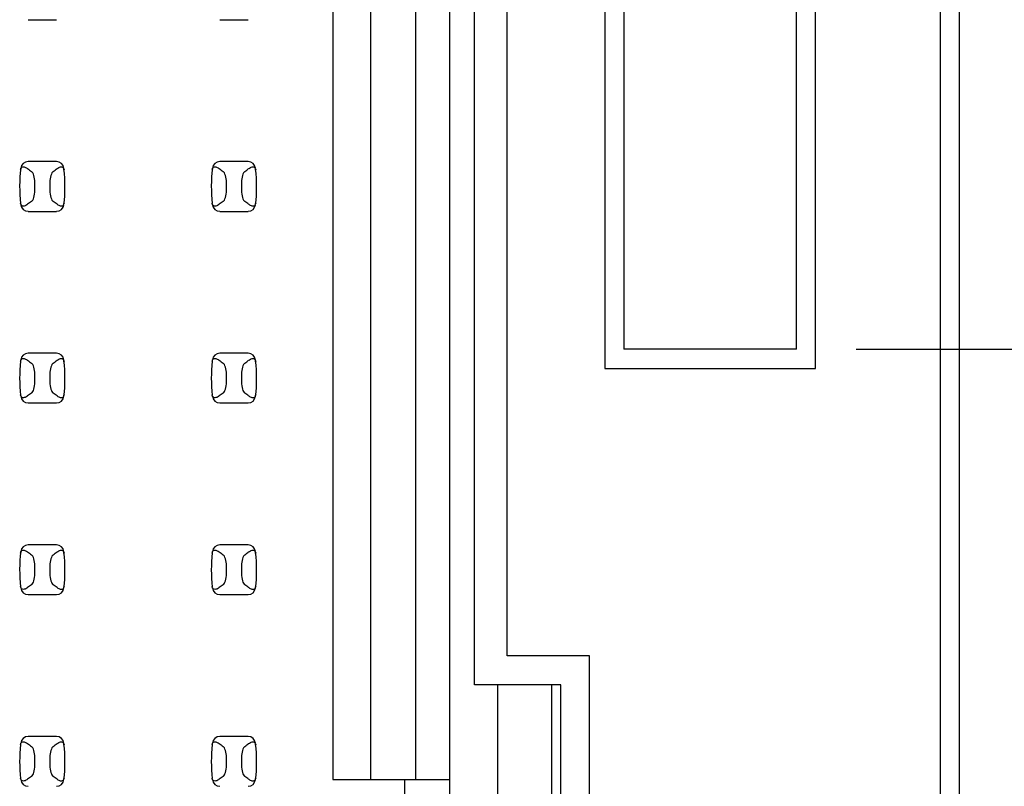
# Model space of a CAD drawing. Header units: inches. Extents: x 0 to 34, y 0 to 22.
# Tile 15 of 36: x 7.5 to 8.5, y 14 to 14.8. Entities that reach past the tile are written whole.
import ezdxf

# ---------------------------------------------------------------- set-up
doc = ezdxf.new("R2010")
doc.units = ezdxf.units.IN
doc.header["$LTSCALE"] = 1.87
doc.header["$MEASUREMENT"] = 0
doc.layers.get('0').update_dxf_attribs({"linetype": 'CONTINUOUS'})
doc.layers.add('DIMENSIONS', color=7, linetype='CONTINUOUS')
doc.styles.get("Standard").update_dxf_attribs({"font": 'txt', "width": 0.8})
doc.dimstyles.new('DIMSTYLE_1', dxfattribs={"dimtxt": 0.125, "dimasz": 0.18, "dimexe": 0.125, "dimexo": 0.0625, "dimgap": 0.03125, "dimtad": 0, "dimtih": 1, "dimtoh": 1, "dimlfac": 0.5, "dimzin": 4, "dimdsep": 46, "dimtxsty": 'STANDARD', "dimblk": '_FILLED', "dimblk1": '_FILLED', "dimblk2": '_FILLED', "dimcen": 0.09, "dimadec": 0, "dimazin": 0, "dimtp": 0.001, "dimtm": 0.001, "dimtfac": 1, "dimtofl": 0, "dimtmove": 0, "dimatfit": 3, "dimldrblk": '_FILLED', "dimfxl": 1, "dimtolj": 1, "dimtzin": 4, "dimarcsym": 0})

# ---------------------------------------------------------------- blocks, each defined once
blk = doc.blocks.new('*D8')
at = {"layer": 'DIMENSIONS', "color": 2, "linetype": 'CONTINUOUS'}
blk.add_line((8.2739, 16.7299), (9.1907, 16.7299), dxfattribs=at)
at = {"layer": 'DIMENSIONS', "color": 2, "linetype": 'CONTINUOUS', "insert": (9.2532, 16.7924), "char_height": 0.125, "width": 1.225, "attachment_point": 1, "line_spacing_factor": 0.9}
blk.add_mtext('4.82{\\Ftxt.shx;\\W1.000000;\\H0.125000; }[122.4]', dxfattribs=at)
blk = doc.blocks.new('_FILLED')
at = {"color": 0, "linetype": 'BYBLOCK'}
blk.add_solid([(0, 0), (-1, 0.1736), (-1, -0.1736)], dxfattribs=at)
blk = doc.blocks.new('*D9')
at = {"layer": 'DIMENSIONS', "color": 2, "linetype": 'CONTINUOUS'}
blk.add_line((8.3799, 15.4219), (9.2054, 15.4219), dxfattribs=at)
at = {"layer": 'DIMENSIONS', "color": 2, "linetype": 'CONTINUOUS', "insert": (9.2679, 15.4844), "char_height": 0.125, "width": 1.225, "attachment_point": 1, "line_spacing_factor": 0.9}
blk.add_mtext('4.17{\\Ftxt.shx;\\W1.000000;\\H0.125000; }[105.8]', dxfattribs=at)
blk = doc.blocks.new('*D10')
at = {"layer": 'DIMENSIONS', "color": 2, "linetype": 'CONTINUOUS'}
blk.add_line((8.3799, 14.4399), (9.2054, 14.4399), dxfattribs=at)
at = {"layer": 'DIMENSIONS', "color": 2, "linetype": 'CONTINUOUS', "insert": (9.2679, 14.5024), "char_height": 0.125, "width": 1.125, "attachment_point": 1, "line_spacing_factor": 0.9}
blk.add_mtext('3.68{\\Ftxt.shx;\\W1.000000;\\H0.125000; }[93.3]', dxfattribs=at)

msp = doc.modelspace()

# ---------------------------------------------------------------- linework, layer by layer
at = {"color": 7, "linetype": 'CONTINUOUS'}
for p, q in [((8.4874, 16.9739), (8.4874, 6.8459)), ((8.4674, 16.9139), (8.4674, 6.9059)), ((8.1174, 15.4419), (8.1174, 14.4199)), ((8.3374, 14.4199), (8.3374, 15.4419)), ((8.0154, 14.1199), (8.0154, 15.4159)), ((8.1374, 15.4219), (8.1374, 14.4399)), ((8.3174, 14.4399), (8.3174, 15.4219)), ((7.9814, 14.0899), (7.9814, 15.3859)), ((7.9557, 8.465), (7.9557, 15.3548)), ((7.9202, 13.991), (7.9202, 15.2327)), ((7.873, 15.1855), (7.873, 13.991)), ((7.8336, 15.1461), (7.8336, 13.991)), ((7.5158, 14.7839), (7.5451, 14.7839)), ((7.7158, 14.7839), (7.7451, 14.7839)), ((7.5451, 14.6359), (7.5158, 14.6359)), ((7.7451, 14.6359), (7.7158, 14.6359)), ((7.5138, 14.6293), (7.5151, 14.6284)), ((7.5527, 14.6289), (7.5531, 14.6273)), ((7.7138, 14.6293), (7.7151, 14.6284)), ((7.7527, 14.6289), (7.7531, 14.6273)), ((7.5226, 14.6056), (7.5226, 14.6141)), ((7.5383, 14.6141), (7.5383, 14.6056)), ((7.7226, 14.6056), (7.7226, 14.6141)), ((7.7383, 14.6141), (7.7383, 14.6056)), ((7.5082, 14.5908), (7.5078, 14.5924)), ((7.5471, 14.5904), (7.5458, 14.5913)), ((7.7082, 14.5908), (7.7078, 14.5924)), ((7.7471, 14.5904), (7.7458, 14.5913)), ((7.5158, 14.5839), (7.5451, 14.5839)), ((7.7158, 14.5839), (7.7451, 14.5839)), ((8.3174, 14.4399), (8.1374, 14.4399)), ((7.5138, 14.4293), (7.5151, 14.4284)), ((7.5451, 14.4359), (7.5158, 14.4359)), ((7.5527, 14.4289), (7.5531, 14.4273)), ((7.7138, 14.4293), (7.7151, 14.4284)), ((7.7451, 14.4359), (7.7158, 14.4359)), ((7.7527, 14.4289), (7.7531, 14.4273)), ((8.1174, 14.4199), (8.3374, 14.4199)), ((7.5226, 14.4056), (7.5226, 14.4141)), ((7.5383, 14.4141), (7.5383, 14.4056)), ((7.7226, 14.4056), (7.7226, 14.4141)), ((7.7383, 14.4141), (7.7383, 14.4056)), ((7.5082, 14.3908), (7.5078, 14.3924)), ((7.5471, 14.3904), (7.5458, 14.3913)), ((7.7082, 14.3908), (7.7078, 14.3924)), ((7.7471, 14.3904), (7.7458, 14.3913)), ((7.5158, 14.3839), (7.5451, 14.3839)), ((7.7158, 14.3839), (7.7451, 14.3839)), ((7.5451, 14.2359), (7.5158, 14.2359)), ((7.7451, 14.2359), (7.7158, 14.2359)), ((7.5138, 14.2293), (7.5151, 14.2284)), ((7.5527, 14.2289), (7.5531, 14.2273)), ((7.7138, 14.2293), (7.7151, 14.2284)), ((7.7527, 14.2289), (7.7531, 14.2273)), ((7.5226, 14.2056), (7.5226, 14.2141)), ((7.5383, 14.2141), (7.5383, 14.2056)), ((7.7226, 14.2056), (7.7226, 14.2141)), ((7.7383, 14.2141), (7.7383, 14.2056)), ((7.5082, 14.1908), (7.5078, 14.1924)), ((7.5471, 14.1904), (7.5458, 14.1913)), ((7.7082, 14.1908), (7.7078, 14.1924)), ((7.7471, 14.1904), (7.7458, 14.1913)), ((7.5158, 14.1839), (7.5451, 14.1839)), ((7.7158, 14.1839), (7.7451, 14.1839)), ((8.1014, 14.1199), (8.0154, 14.1199)), ((8.1014, 13.4999), (8.1014, 14.1199)), ((8.0714, 14.0899), (7.9814, 14.0899)), ((8.0059, 13.5299), (8.0059, 14.0899)), ((8.0619, 14.0899), (8.0619, 13.5299)), ((8.0714, 13.5299), (8.0714, 14.0899)), ((7.5138, 14.0293), (7.5151, 14.0284)), ((7.5451, 14.0359), (7.5158, 14.0359)), ((7.5527, 14.0289), (7.5531, 14.0273)), ((7.7138, 14.0293), (7.7151, 14.0284)), ((7.7451, 14.0359), (7.7158, 14.0359)), ((7.7527, 14.0289), (7.7531, 14.0273)), ((7.5226, 14.0056), (7.5226, 14.0141)), ((7.5383, 14.0141), (7.5383, 14.0056)), ((7.7226, 14.0056), (7.7226, 14.0141)), ((7.7383, 14.0141), (7.7383, 14.0056)), ((7.5082, 13.9908), (7.5078, 13.9924)), ((7.5471, 13.9904), (7.5458, 13.9913)), ((7.7082, 13.9908), (7.7078, 13.9924)), ((7.7471, 13.9904), (7.7458, 13.9913)), ((7.8336, 13.991), (7.9557, 13.991)), ((7.9084, 13.991), (7.9084, 13.9437))]:
    msp.add_line(p, q, dxfattribs=at)
for centre, radius, start, end in [((7.5158, 14.628), 0.00787, 90, 173.0471), ((7.5451, 14.628), 0.00787, 6.9529, 90), ((7.7158, 14.628), 0.00787, 90, 173.0471), ((7.7451, 14.628), 0.00787, 6.9529, 90), ((7.6643, 14.6099), 0.1575, 173.0989, 186.5479), ((7.3966, 14.6099), 0.1575, 353.0989, 6.5479), ((7.8643, 14.6099), 0.1575, 173.0989, 186.5479), ((7.5966, 14.6099), 0.1575, 353.0989, 6.5479), ((7.5158, 14.5918), 0.00787, 186.9529, 270), ((7.5451, 14.5918), 0.00787, 270, 353.0471), ((7.7158, 14.5918), 0.00787, 186.9529, 270), ((7.7451, 14.5918), 0.00787, 270, 353.0471), ((7.6643, 14.4099), 0.1575, 173.6288, 186.5479), ((7.5158, 14.428), 0.00787, 90, 173.0471), ((7.5451, 14.428), 0.00787, 6.9529, 90), ((7.3966, 14.4099), 0.1575, 353.0989, 6.5479), ((7.8643, 14.4099), 0.1575, 173.6288, 186.5479), ((7.7158, 14.428), 0.00787, 90, 173.0471), ((7.7451, 14.428), 0.00787, 6.9529, 90), ((7.5966, 14.4099), 0.1575, 353.0989, 6.5479), ((7.5158, 14.3918), 0.00787, 186.9529, 270), ((7.5451, 14.3918), 0.00787, 270, 353.0471), ((7.7158, 14.3918), 0.00787, 186.9529, 270), ((7.7451, 14.3918), 0.00787, 270, 353.0471), ((7.5158, 14.228), 0.00787, 90, 173.0471), ((7.5451, 14.228), 0.00787, 6.9529, 90), ((7.7158, 14.228), 0.00787, 90, 173.0471), ((7.7451, 14.228), 0.00787, 6.9529, 90), ((7.6643, 14.2099), 0.1575, 173.0989, 186.5479), ((7.3966, 14.2099), 0.1575, 353.0989, 6.5479), ((7.8643, 14.2099), 0.1575, 173.6288, 186.5479), ((7.5966, 14.2099), 0.1575, 353.0989, 6.5479), ((7.5158, 14.1918), 0.00787, 186.9529, 270), ((7.5451, 14.1918), 0.00787, 270, 353.0471), ((7.7158, 14.1918), 0.00787, 186.9529, 270), ((7.7451, 14.1918), 0.00787, 270, 353.0471), ((7.6643, 14.0099), 0.1575, 173.6288, 186.5479), ((7.5158, 14.028), 0.00787, 90, 173.0471), ((7.5451, 14.028), 0.00787, 6.9529, 90), ((7.3966, 14.0099), 0.1575, 353.0989, 6.5479), ((7.8643, 14.0099), 0.1575, 173.6288, 186.5479), ((7.7158, 14.028), 0.00787, 90, 173.0471), ((7.7451, 14.028), 0.00787, 6.9529, 90), ((7.5966, 14.0099), 0.1575, 353.0989, 6.5479), ((7.5158, 13.9918), 0.00787, 186.9529, 270), ((7.5451, 13.9918), 0.00787, 270, 353.0471), ((7.7158, 13.9918), 0.00787, 186.9529, 270), ((7.7451, 13.9918), 0.00787, 270, 353.0471)]:
    msp.add_arc(centre, radius, start, end, dxfattribs=at)
for centre, start_param, end_param in [((7.8866, 14.6634), -2.804032, -2.774684), ((7.1743, 14.6634), -0.366909, -0.33756), ((8.0866, 14.6634), -2.804032, -2.774684), ((7.3743, 14.6634), -0.366909, -0.33756), ((7.8866, 14.5564), 2.774684, 2.804032), ((7.1743, 14.5564), 0.33756, 0.366909), ((8.0866, 14.5564), 2.774684, 2.804032), ((7.3743, 14.5564), 0.33756, 0.366909), ((7.8866, 14.4634), -2.804032, -2.774684), ((7.1743, 14.4634), -0.366909, -0.33756), ((8.0866, 14.4634), -2.804032, -2.774684), ((7.3743, 14.4634), -0.366909, -0.33756), ((7.8866, 14.3564), 2.774684, 2.804032), ((7.1743, 14.3564), 0.33756, 0.366909), ((8.0866, 14.3564), 2.774684, 2.804032), ((7.3743, 14.3564), 0.33756, 0.366909), ((7.8866, 14.2634), -2.804032, -2.774684), ((7.1743, 14.2634), -0.366909, -0.33756), ((8.0866, 14.2634), -2.804032, -2.774684), ((7.3743, 14.2634), -0.366909, -0.33756), ((7.8866, 14.1564), 2.774684, 2.804032), ((7.1743, 14.1564), 0.33756, 0.366909), ((8.0866, 14.1564), 2.774684, 2.804032), ((7.3743, 14.1564), 0.33756, 0.366909), ((7.8866, 14.0634), -2.804032, -2.774684), ((7.1743, 14.0634), -0.366909, -0.33756), ((8.0866, 14.0634), -2.804032, -2.774684), ((7.3743, 14.0634), -0.366909, -0.33756), ((7.8866, 13.9564), 2.774684, 2.804032), ((7.1743, 13.9564), 0.33756, 0.366909), ((8.0866, 13.9564), 2.774684, 2.804032), ((7.3743, 13.9564), 0.33756, 0.366909)]:
    msp.add_ellipse(centre, major_axis=(0.3937, 0), ratio=0.267949, start_param=start_param, end_param=end_param, dxfattribs=at)
for points, knots in [([(7.5078, 14.6273), (7.5079, 14.6283), (7.5085, 14.63), (7.5106, 14.6305), (7.5123, 14.6301), (7.5133, 14.6296), (7.5138, 14.6293)], [0, 0, 0, 0, 0.362079, 0.563606, 0.76903, 1, 1, 1, 1]), ([(7.5226, 14.6141), (7.5226, 14.6166), (7.5222, 14.62), (7.5207, 14.6238), (7.5196, 14.6252), (7.5191, 14.6255)], [0, 0, 0, 0, 0.604658, 0.834309, 1, 1, 1, 1]), ([(7.5418, 14.6255), (7.5413, 14.6252), (7.5403, 14.6238), (7.5387, 14.62), (7.5383, 14.6166), (7.5383, 14.6141)], [0, 0, 0, 0, 0.165672, 0.395352, 1, 1, 1, 1]), ([(7.5458, 14.6284), (7.5464, 14.6289), (7.5475, 14.6296), (7.5493, 14.6304), (7.5513, 14.6305), (7.5524, 14.6295), (7.5527, 14.6289)], [0, 0, 0, 0, 0.275923, 0.516898, 0.733601, 1, 1, 1, 1]), ([(7.7078, 14.6273), (7.7079, 14.6283), (7.7085, 14.63), (7.7106, 14.6305), (7.7123, 14.6301), (7.7133, 14.6296), (7.7138, 14.6293)], [0, 0, 0, 0, 0.362079, 0.563606, 0.76903, 1, 1, 1, 1]), ([(7.7226, 14.6141), (7.7226, 14.6166), (7.7222, 14.62), (7.7207, 14.6238), (7.7196, 14.6252), (7.7191, 14.6255)], [0, 0, 0, 0, 0.604658, 0.834309, 1, 1, 1, 1]), ([(7.7418, 14.6255), (7.7413, 14.6252), (7.7403, 14.6238), (7.7387, 14.62), (7.7383, 14.6166), (7.7383, 14.6141)], [0, 0, 0, 0, 0.165672, 0.395352, 1, 1, 1, 1]), ([(7.7458, 14.6284), (7.7464, 14.6289), (7.7475, 14.6296), (7.7493, 14.6304), (7.7513, 14.6305), (7.7524, 14.6295), (7.7527, 14.6289)], [0, 0, 0, 0, 0.275923, 0.516898, 0.733601, 1, 1, 1, 1]), ([(7.5191, 14.5942), (7.5196, 14.5946), (7.5207, 14.5959), (7.5222, 14.5997), (7.5226, 14.6031), (7.5226, 14.6056)], [0, 0, 0, 0, 0.165672, 0.395352, 1, 1, 1, 1]), ([(7.5383, 14.6056), (7.5383, 14.6031), (7.5387, 14.5997), (7.5403, 14.5959), (7.5413, 14.5946), (7.5418, 14.5942)], [0, 0, 0, 0, 0.604658, 0.834309, 1, 1, 1, 1]), ([(7.7191, 14.5942), (7.7196, 14.5946), (7.7207, 14.5959), (7.7222, 14.5997), (7.7226, 14.6031), (7.7226, 14.6056)], [0, 0, 0, 0, 0.165672, 0.395352, 1, 1, 1, 1]), ([(7.7383, 14.6056), (7.7383, 14.6031), (7.7387, 14.5997), (7.7403, 14.5959), (7.7413, 14.5946), (7.7418, 14.5942)], [0, 0, 0, 0, 0.604658, 0.834309, 1, 1, 1, 1]), ([(7.5151, 14.5913), (7.5145, 14.5909), (7.5134, 14.5901), (7.5116, 14.5894), (7.5096, 14.5892), (7.5085, 14.5902), (7.5082, 14.5908)], [0, 0, 0, 0, 0.275924, 0.516898, 0.733602, 1, 1, 1, 1]), ([(7.5531, 14.5924), (7.553, 14.5914), (7.5524, 14.5897), (7.5503, 14.5892), (7.5486, 14.5896), (7.5476, 14.5901), (7.5471, 14.5904)], [0, 0, 0, 0, 0.36207, 0.563496, 0.768917, 1, 1, 1, 1]), ([(7.7151, 14.5913), (7.7145, 14.5909), (7.7134, 14.5901), (7.7116, 14.5894), (7.7096, 14.5892), (7.7085, 14.5902), (7.7082, 14.5908)], [0, 0, 0, 0, 0.275924, 0.516898, 0.733602, 1, 1, 1, 1]), ([(7.7531, 14.5924), (7.753, 14.5914), (7.7524, 14.5897), (7.7503, 14.5892), (7.7486, 14.5896), (7.7476, 14.5901), (7.7471, 14.5904)], [0, 0, 0, 0, 0.36207, 0.563496, 0.768917, 1, 1, 1, 1]), ([(7.5078, 14.4273), (7.5079, 14.4283), (7.5085, 14.43), (7.5106, 14.4305), (7.5123, 14.4301), (7.5133, 14.4296), (7.5138, 14.4293)], [0, 0, 0, 0, 0.362079, 0.563606, 0.76903, 1, 1, 1, 1]), ([(7.5458, 14.4284), (7.5464, 14.4289), (7.5475, 14.4296), (7.5493, 14.4304), (7.5513, 14.4305), (7.5524, 14.4295), (7.5527, 14.4289)], [0, 0, 0, 0, 0.275923, 0.516898, 0.733601, 1, 1, 1, 1]), ([(7.7078, 14.4273), (7.7079, 14.4283), (7.7085, 14.43), (7.7106, 14.4305), (7.7123, 14.4301), (7.7133, 14.4296), (7.7138, 14.4293)], [0, 0, 0, 0, 0.362079, 0.563606, 0.76903, 1, 1, 1, 1]), ([(7.7458, 14.4284), (7.7464, 14.4289), (7.7475, 14.4296), (7.7493, 14.4304), (7.7513, 14.4305), (7.7524, 14.4295), (7.7527, 14.4289)], [0, 0, 0, 0, 0.275923, 0.516898, 0.733601, 1, 1, 1, 1]), ([(7.5226, 14.4141), (7.5226, 14.4166), (7.5222, 14.42), (7.5207, 14.4238), (7.5196, 14.4252), (7.5191, 14.4255)], [0, 0, 0, 0, 0.604658, 0.834309, 1, 1, 1, 1]), ([(7.5418, 14.4255), (7.5413, 14.4252), (7.5403, 14.4238), (7.5387, 14.42), (7.5383, 14.4166), (7.5383, 14.4141)], [0, 0, 0, 0, 0.165672, 0.395352, 1, 1, 1, 1]), ([(7.7226, 14.4141), (7.7226, 14.4166), (7.7222, 14.42), (7.7207, 14.4238), (7.7196, 14.4252), (7.7191, 14.4255)], [0, 0, 0, 0, 0.604658, 0.834309, 1, 1, 1, 1]), ([(7.7418, 14.4255), (7.7413, 14.4252), (7.7403, 14.4238), (7.7387, 14.42), (7.7383, 14.4166), (7.7383, 14.4141)], [0, 0, 0, 0, 0.165672, 0.395352, 1, 1, 1, 1]), ([(7.5191, 14.3942), (7.5196, 14.3946), (7.5207, 14.3959), (7.5222, 14.3997), (7.5226, 14.4031), (7.5226, 14.4056)], [0, 0, 0, 0, 0.165672, 0.395352, 1, 1, 1, 1]), ([(7.5383, 14.4056), (7.5383, 14.4031), (7.5387, 14.3997), (7.5403, 14.3959), (7.5413, 14.3946), (7.5418, 14.3942)], [0, 0, 0, 0, 0.604658, 0.834309, 1, 1, 1, 1]), ([(7.7191, 14.3942), (7.7196, 14.3946), (7.7207, 14.3959), (7.7222, 14.3997), (7.7226, 14.4031), (7.7226, 14.4056)], [0, 0, 0, 0, 0.165672, 0.395352, 1, 1, 1, 1]), ([(7.7383, 14.4056), (7.7383, 14.4031), (7.7387, 14.3997), (7.7403, 14.3959), (7.7413, 14.3946), (7.7418, 14.3942)], [0, 0, 0, 0, 0.604658, 0.834309, 1, 1, 1, 1]), ([(7.5151, 14.3913), (7.5145, 14.3909), (7.5134, 14.3901), (7.5116, 14.3894), (7.5096, 14.3892), (7.5085, 14.3902), (7.5082, 14.3908)], [0, 0, 0, 0, 0.275924, 0.516898, 0.733602, 1, 1, 1, 1]), ([(7.5531, 14.3924), (7.553, 14.3914), (7.5524, 14.3897), (7.5503, 14.3892), (7.5486, 14.3896), (7.5476, 14.3901), (7.5471, 14.3904)], [0, 0, 0, 0, 0.36207, 0.563496, 0.768917, 1, 1, 1, 1]), ([(7.7151, 14.3913), (7.7145, 14.3909), (7.7134, 14.3901), (7.7116, 14.3894), (7.7096, 14.3892), (7.7085, 14.3902), (7.7082, 14.3908)], [0, 0, 0, 0, 0.275924, 0.516898, 0.733602, 1, 1, 1, 1]), ([(7.7531, 14.3924), (7.753, 14.3914), (7.7524, 14.3897), (7.7503, 14.3892), (7.7486, 14.3896), (7.7476, 14.3901), (7.7471, 14.3904)], [0, 0, 0, 0, 0.36207, 0.563496, 0.768917, 1, 1, 1, 1]), ([(7.5078, 14.2273), (7.5079, 14.2283), (7.5085, 14.23), (7.5106, 14.2305), (7.5123, 14.2301), (7.5133, 14.2296), (7.5138, 14.2293)], [0, 0, 0, 0, 0.362079, 0.563606, 0.76903, 1, 1, 1, 1]), ([(7.5226, 14.2141), (7.5226, 14.2166), (7.5222, 14.22), (7.5207, 14.2238), (7.5196, 14.2252), (7.5191, 14.2255)], [0, 0, 0, 0, 0.604658, 0.834309, 1, 1, 1, 1]), ([(7.5418, 14.2255), (7.5413, 14.2252), (7.5403, 14.2238), (7.5387, 14.22), (7.5383, 14.2166), (7.5383, 14.2141)], [0, 0, 0, 0, 0.165672, 0.395352, 1, 1, 1, 1]), ([(7.5458, 14.2284), (7.5464, 14.2289), (7.5475, 14.2296), (7.5493, 14.2304), (7.5513, 14.2305), (7.5524, 14.2295), (7.5527, 14.2289)], [0, 0, 0, 0, 0.275923, 0.516898, 0.733601, 1, 1, 1, 1]), ([(7.7078, 14.2273), (7.7079, 14.2283), (7.7085, 14.23), (7.7106, 14.2305), (7.7123, 14.2301), (7.7133, 14.2296), (7.7138, 14.2293)], [0, 0, 0, 0, 0.362079, 0.563606, 0.76903, 1, 1, 1, 1]), ([(7.7226, 14.2141), (7.7226, 14.2166), (7.7222, 14.22), (7.7207, 14.2238), (7.7196, 14.2252), (7.7191, 14.2255)], [0, 0, 0, 0, 0.604658, 0.834309, 1, 1, 1, 1]), ([(7.7418, 14.2255), (7.7413, 14.2252), (7.7403, 14.2238), (7.7387, 14.22), (7.7383, 14.2166), (7.7383, 14.2141)], [0, 0, 0, 0, 0.165672, 0.395352, 1, 1, 1, 1]), ([(7.7458, 14.2284), (7.7464, 14.2289), (7.7475, 14.2296), (7.7493, 14.2304), (7.7513, 14.2305), (7.7524, 14.2295), (7.7527, 14.2289)], [0, 0, 0, 0, 0.275923, 0.516898, 0.733601, 1, 1, 1, 1]), ([(7.5191, 14.1942), (7.5196, 14.1946), (7.5207, 14.1959), (7.5222, 14.1997), (7.5226, 14.2031), (7.5226, 14.2056)], [0, 0, 0, 0, 0.165672, 0.395352, 1, 1, 1, 1]), ([(7.5383, 14.2056), (7.5383, 14.2031), (7.5387, 14.1997), (7.5403, 14.1959), (7.5413, 14.1946), (7.5418, 14.1942)], [0, 0, 0, 0, 0.604658, 0.834309, 1, 1, 1, 1]), ([(7.7191, 14.1942), (7.7196, 14.1946), (7.7207, 14.1959), (7.7222, 14.1997), (7.7226, 14.2031), (7.7226, 14.2056)], [0, 0, 0, 0, 0.165672, 0.395352, 1, 1, 1, 1]), ([(7.7383, 14.2056), (7.7383, 14.2031), (7.7387, 14.1997), (7.7403, 14.1959), (7.7413, 14.1946), (7.7418, 14.1942)], [0, 0, 0, 0, 0.604658, 0.834309, 1, 1, 1, 1]), ([(7.5151, 14.1913), (7.5145, 14.1909), (7.5134, 14.1901), (7.5116, 14.1894), (7.5096, 14.1892), (7.5085, 14.1902), (7.5082, 14.1908)], [0, 0, 0, 0, 0.275924, 0.516898, 0.733602, 1, 1, 1, 1]), ([(7.5531, 14.1924), (7.553, 14.1914), (7.5524, 14.1897), (7.5503, 14.1892), (7.5486, 14.1896), (7.5476, 14.1901), (7.5471, 14.1904)], [0, 0, 0, 0, 0.36207, 0.563496, 0.768917, 1, 1, 1, 1]), ([(7.7151, 14.1913), (7.7145, 14.1909), (7.7134, 14.1901), (7.7116, 14.1894), (7.7096, 14.1892), (7.7085, 14.1902), (7.7082, 14.1908)], [0, 0, 0, 0, 0.275924, 0.516898, 0.733602, 1, 1, 1, 1]), ([(7.7531, 14.1924), (7.753, 14.1914), (7.7524, 14.1897), (7.7503, 14.1892), (7.7486, 14.1896), (7.7476, 14.1901), (7.7471, 14.1904)], [0, 0, 0, 0, 0.36207, 0.563496, 0.768917, 1, 1, 1, 1]), ([(7.5078, 14.0273), (7.5079, 14.0283), (7.5085, 14.03), (7.5106, 14.0305), (7.5123, 14.0301), (7.5133, 14.0296), (7.5138, 14.0293)], [0, 0, 0, 0, 0.362079, 0.563606, 0.76903, 1, 1, 1, 1]), ([(7.5458, 14.0284), (7.5464, 14.0289), (7.5475, 14.0296), (7.5493, 14.0304), (7.5513, 14.0305), (7.5524, 14.0295), (7.5527, 14.0289)], [0, 0, 0, 0, 0.275923, 0.516898, 0.733601, 1, 1, 1, 1]), ([(7.7078, 14.0273), (7.7079, 14.0283), (7.7085, 14.03), (7.7106, 14.0305), (7.7123, 14.0301), (7.7133, 14.0296), (7.7138, 14.0293)], [0, 0, 0, 0, 0.362079, 0.563606, 0.76903, 1, 1, 1, 1]), ([(7.7458, 14.0284), (7.7464, 14.0289), (7.7475, 14.0296), (7.7493, 14.0304), (7.7513, 14.0305), (7.7524, 14.0295), (7.7527, 14.0289)], [0, 0, 0, 0, 0.275923, 0.516898, 0.733601, 1, 1, 1, 1]), ([(7.5226, 14.0141), (7.5226, 14.0166), (7.5222, 14.02), (7.5207, 14.0238), (7.5196, 14.0252), (7.5191, 14.0255)], [0, 0, 0, 0, 0.604658, 0.834309, 1, 1, 1, 1]), ([(7.5418, 14.0255), (7.5413, 14.0252), (7.5403, 14.0238), (7.5387, 14.02), (7.5383, 14.0166), (7.5383, 14.0141)], [0, 0, 0, 0, 0.165672, 0.395352, 1, 1, 1, 1]), ([(7.7226, 14.0141), (7.7226, 14.0166), (7.7222, 14.02), (7.7207, 14.0238), (7.7196, 14.0252), (7.7191, 14.0255)], [0, 0, 0, 0, 0.604658, 0.834309, 1, 1, 1, 1]), ([(7.7418, 14.0255), (7.7413, 14.0252), (7.7403, 14.0238), (7.7387, 14.02), (7.7383, 14.0166), (7.7383, 14.0141)], [0, 0, 0, 0, 0.165672, 0.395352, 1, 1, 1, 1]), ([(7.5191, 13.9942), (7.5196, 13.9946), (7.5207, 13.9959), (7.5222, 13.9997), (7.5226, 14.0031), (7.5226, 14.0056)], [0, 0, 0, 0, 0.165672, 0.395352, 1, 1, 1, 1]), ([(7.5383, 14.0056), (7.5383, 14.0031), (7.5387, 13.9997), (7.5403, 13.9959), (7.5413, 13.9946), (7.5418, 13.9942)], [0, 0, 0, 0, 0.604658, 0.834309, 1, 1, 1, 1]), ([(7.7191, 13.9942), (7.7196, 13.9946), (7.7207, 13.9959), (7.7222, 13.9997), (7.7226, 14.0031), (7.7226, 14.0056)], [0, 0, 0, 0, 0.165672, 0.395352, 1, 1, 1, 1]), ([(7.7383, 14.0056), (7.7383, 14.0031), (7.7387, 13.9997), (7.7403, 13.9959), (7.7413, 13.9946), (7.7418, 13.9942)], [0, 0, 0, 0, 0.604658, 0.834309, 1, 1, 1, 1]), ([(7.5151, 13.9913), (7.5145, 13.9909), (7.5134, 13.9901), (7.5116, 13.9894), (7.5096, 13.9892), (7.5085, 13.9902), (7.5082, 13.9908)], [0, 0, 0, 0, 0.275924, 0.516898, 0.733602, 1, 1, 1, 1]), ([(7.5531, 13.9924), (7.553, 13.9914), (7.5524, 13.9897), (7.5503, 13.9892), (7.5486, 13.9896), (7.5476, 13.9901), (7.5471, 13.9904)], [0, 0, 0, 0, 0.36207, 0.563496, 0.768917, 1, 1, 1, 1]), ([(7.7151, 13.9913), (7.7145, 13.9909), (7.7134, 13.9901), (7.7116, 13.9894), (7.7096, 13.9892), (7.7085, 13.9902), (7.7082, 13.9908)], [0, 0, 0, 0, 0.275924, 0.516898, 0.733602, 1, 1, 1, 1]), ([(7.7531, 13.9924), (7.753, 13.9914), (7.7524, 13.9897), (7.7503, 13.9892), (7.7486, 13.9896), (7.7476, 13.9901), (7.7471, 13.9904)], [0, 0, 0, 0, 0.36207, 0.563496, 0.768917, 1, 1, 1, 1])]:
    msp.add_open_spline(points, degree=3, knots=knots, dxfattribs=at)

# ---------------------------------------------------------------- dimensions: what is measured, and where the dimension line sits
at = {"layer": 'DIMENSIONS', "color": 2, "linetype": 'CONTINUOUS'}
for feature_location, offset, origin, picture, middle in [((8.2739, 16.7299), (0.9168, 0), (8.2114, 7.0899), '*D8', (9.8657, 16.7299)), ((8.3799, 15.4219), (0.8255, 0), (8.3174, 7.0899), '*D9', (9.8804, 15.4219)), ((8.3799320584, 14.4398704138), (0.8254543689, 0), (8.3174320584, 7.0898704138), '*D10', (9.8303864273, 14.4398704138))]:
    dim = msp.add_ordinate_dim(feature_location=feature_location, offset=offset, dtype=0, origin=origin, dimstyle='DIMSTYLE_1', dxfattribs=at)
    dim.commit()
    dim.dimension.update_dxf_attribs({"geometry": picture, "text_midpoint": middle})

doc.saveas('drawing.dxf')
